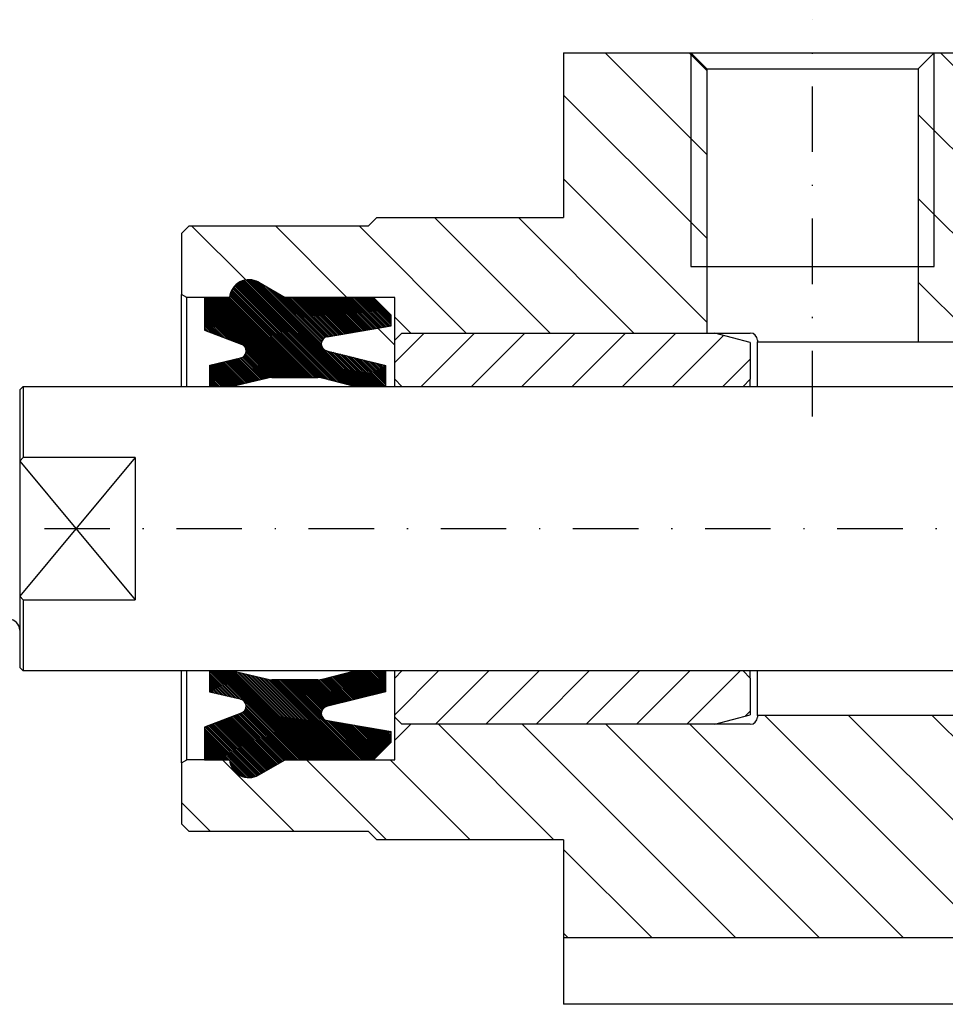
# Model space of a CAD drawing. Extents: x -727 to -307, y 210 to 507.
# Tile 3 of 9: x -650 to -572, y 358 to 441. Entities that reach past the tile are written whole.
import ezdxf

# ---------------------------------------------------------------- set-up
doc = ezdxf.new("R2010")
doc.units = 0
doc.linetypes.add('DASHDOT', pattern=[11.052632, 5.526316, -2.763158, 0, -2.763158])
doc.layers.get('0').update_dxf_attribs({"linetype": 'CONTINUOUS'})

# ---------------------------------------------------------------- blocks, each defined once
blk = doc.blocks.new('*X8')
at = {"color": 2}
for p, q in [((-624.515, 410.827), (-632.309, 418.622)), ((-624.324, 410.778), (-632.243, 418.696)), ((-624.133, 410.728), (-632.172, 418.767)), ((-623.942, 410.679), (-632.097, 418.833)), ((-623.751, 410.629), (-632.017, 418.895)), ((-623.56, 410.58), (-631.933, 418.953)), ((-623.369, 410.53), (-631.845, 419.006)), ((-623.178, 410.481), (-631.751, 419.054)), ((-622.987, 410.431), (-631.653, 419.097)), ((-622.797, 410.382), (-631.549, 419.134)), ((-622.606, 410.332), (-631.439, 419.165)), ((-622.415, 410.283), (-631.322, 419.19)), ((-622.224, 410.233), (-631.197, 419.206)), ((-622.063, 410.213), (-631.062, 419.213)), ((-621.921, 410.213), (-630.916, 419.208)), ((-621.78, 410.213), (-630.754, 419.188)), ((-621.638, 410.213), (-630.568, 419.144)), ((-624.919, 413.635), (-630.339, 419.056)), ((-624.944, 413.801), (-630.02, 418.878)), ((-624.931, 413.93), (-629.685, 418.685)), ((-625.782, 410.963), (-632.668, 417.849)), ((-625.641, 410.963), (-632.643, 417.966)), ((-625.5, 410.963), (-632.612, 418.076)), ((-625.358, 410.963), (-632.574, 418.179)), ((-625.217, 410.963), (-632.531, 418.277)), ((-625.066, 410.954), (-632.482, 418.37)), ((-624.896, 410.926), (-632.429, 418.459)), ((-624.706, 410.877), (-632.371, 418.542)), ((-624.897, 414.038), (-629.351, 418.491)), ((-624.848, 414.13), (-629.016, 418.298)), ((-624.787, 414.21), (-628.681, 418.105)), ((-624.713, 414.278), (-628.347, 417.912)), ((-628.045, 410.963), (-634.794, 417.712)), ((-628.187, 410.963), (-634.794, 417.571)), ((-628.328, 410.963), (-634.794, 417.429)), ((-628.469, 410.963), (-634.794, 417.288)), ((-628.611, 410.963), (-634.794, 417.146)), ((-628.752, 410.963), (-634.794, 417.005)), ((-627.904, 410.963), (-634.654, 417.713)), ((-627.762, 410.963), (-634.512, 417.713)), ((-627.621, 410.963), (-634.371, 417.713)), ((-627.479, 410.963), (-634.23, 417.713)), ((-627.338, 410.963), (-634.088, 417.713)), ((-627.197, 410.963), (-633.947, 417.713)), ((-627.055, 410.963), (-633.805, 417.714)), ((-626.914, 410.963), (-633.664, 417.714)), ((-626.772, 410.963), (-633.523, 417.714)), ((-626.631, 410.963), (-633.381, 417.714)), ((-626.49, 410.963), (-633.24, 417.714)), ((-626.348, 410.963), (-633.098, 417.714)), ((-626.207, 410.963), (-632.957, 417.714)), ((-626.065, 410.963), (-632.815, 417.714)), ((-625.924, 410.963), (-632.685, 417.725)), ((-624.628, 414.334), (-628.012, 417.718)), ((-624.529, 414.377), (-627.865, 417.713)), ((-624.413, 414.403), (-627.724, 417.713)), ((-624.292, 414.423), (-627.583, 417.713)), ((-624.171, 414.444), (-627.441, 417.713)), ((-624.051, 414.464), (-627.3, 417.713)), ((-623.93, 414.485), (-627.158, 417.713)), ((-623.809, 414.505), (-627.017, 417.713)), ((-623.688, 414.526), (-626.875, 417.713)), ((-623.567, 414.546), (-626.734, 417.713)), ((-623.446, 414.567), (-626.593, 417.713)), ((-623.325, 414.587), (-626.451, 417.713)), ((-623.204, 414.608), (-626.31, 417.713)), ((-623.083, 414.628), (-626.168, 417.713)), ((-622.962, 414.649), (-626.027, 417.713)), ((-622.841, 414.669), (-625.886, 417.713)), ((-622.72, 414.69), (-625.744, 417.713)), ((-622.6, 414.71), (-625.603, 417.713)), ((-622.479, 414.731), (-625.461, 417.713)), ((-622.358, 414.751), (-625.32, 417.713)), ((-622.237, 414.772), (-625.178, 417.713)), ((-622.116, 414.792), (-625.037, 417.713)), ((-621.995, 414.813), (-624.896, 417.713)), ((-621.874, 414.833), (-624.754, 417.713)), ((-621.753, 414.854), (-624.613, 417.713)), ((-621.632, 414.874), (-624.471, 417.713)), ((-621.511, 414.895), (-624.33, 417.713)), ((-621.39, 414.915), (-624.188, 417.713)), ((-621.27, 414.936), (-624.047, 417.713)), ((-621.149, 414.956), (-623.906, 417.713)), ((-621.028, 414.977), (-623.764, 417.713)), ((-620.907, 414.997), (-623.623, 417.713)), ((-620.786, 415.018), (-623.481, 417.713)), ((-620.665, 415.038), (-623.34, 417.713)), ((-620.544, 415.059), (-623.199, 417.713)), ((-620.423, 415.079), (-623.057, 417.713)), ((-620.302, 415.1), (-622.916, 417.713)), ((-620.181, 415.12), (-622.774, 417.713)), ((-620.06, 415.141), (-622.633, 417.713)), ((-619.939, 415.161), (-622.491, 417.713)), ((-619.819, 415.182), (-622.35, 417.713)), ((-619.698, 415.202), (-622.209, 417.713)), ((-619.577, 415.223), (-622.067, 417.713)), ((-619.456, 415.243), (-621.926, 417.713)), ((-619.335, 415.264), (-621.784, 417.713)), ((-619.214, 415.284), (-621.643, 417.713)), ((-619.093, 415.305), (-621.501, 417.713)), ((-619.044, 415.397), (-621.36, 417.713)), ((-619.044, 415.539), (-621.219, 417.713)), ((-619.044, 415.68), (-621.077, 417.713)), ((-619.044, 415.822), (-620.936, 417.713)), ((-619.044, 415.963), (-620.794, 417.713)), ((-619.044, 416.105), (-620.653, 417.713)), ((-631.695, 413.765), (-634.794, 416.864)), ((-631.924, 413.852), (-634.794, 416.722)), ((-632.153, 413.94), (-634.794, 416.581)), ((-632.382, 414.028), (-634.794, 416.439)), ((-632.611, 414.115), (-634.794, 416.298)), ((-632.841, 414.203), (-634.794, 416.156)), ((-633.07, 414.291), (-634.794, 416.015)), ((-633.299, 414.379), (-634.794, 415.874)), ((-633.529, 414.467), (-634.794, 415.732)), ((-633.758, 414.555), (-634.794, 415.591)), ((-633.987, 414.643), (-634.794, 415.449)), ((-634.217, 414.731), (-634.794, 415.308)), ((-634.446, 414.818), (-634.794, 415.167)), ((-634.675, 414.906), (-634.794, 415.025)), ((-629.426, 410.93), (-631.373, 412.877)), ((-629.305, 410.951), (-631.326, 412.971)), ((-628.894, 410.963), (-631.312, 413.381)), ((-629.175, 410.962), (-631.293, 413.08)), ((-629.035, 410.963), (-631.282, 413.211)), ((-621.497, 410.213), (-624.514, 413.231)), ((-621.355, 410.213), (-624.325, 413.183)), ((-621.214, 410.213), (-624.136, 413.136)), ((-621.073, 410.213), (-623.948, 413.089)), ((-620.931, 410.213), (-623.759, 413.041)), ((-620.79, 410.213), (-623.571, 412.994)), ((-620.648, 410.213), (-623.382, 412.947)), ((-620.507, 410.213), (-623.194, 412.9)), ((-620.366, 410.213), (-623.005, 412.853)), ((-620.224, 410.213), (-622.817, 412.806)), ((-632.531, 410.216), (-634.331, 412.017)), ((-632.416, 410.243), (-634.216, 412.043)), ((-632.301, 410.269), (-634.101, 412.069)), ((-632.186, 410.296), (-633.986, 412.096)), ((-632.071, 410.322), (-633.871, 412.122)), ((-631.956, 410.349), (-633.756, 412.149)), ((-631.841, 410.375), (-633.641, 412.175)), ((-631.726, 410.401), (-633.526, 412.202)), ((-631.611, 410.428), (-633.411, 412.228)), ((-631.496, 410.454), (-633.296, 412.254)), ((-631.381, 410.481), (-633.181, 412.281)), ((-631.266, 410.507), (-633.066, 412.307)), ((-631.151, 410.534), (-632.951, 412.334)), ((-631.036, 410.56), (-632.836, 412.36)), ((-630.921, 410.587), (-632.721, 412.387)), ((-630.806, 410.613), (-632.606, 412.413)), ((-630.691, 410.639), (-632.491, 412.44)), ((-630.576, 410.666), (-632.376, 412.466)), ((-630.461, 410.692), (-632.261, 412.492)), ((-630.346, 410.719), (-632.146, 412.519)), ((-630.231, 410.745), (-632.031, 412.545)), ((-630.116, 410.772), (-631.916, 412.572)), ((-630.001, 410.798), (-631.801, 412.598)), ((-629.886, 410.825), (-631.689, 412.627)), ((-629.771, 410.851), (-631.591, 412.671)), ((-629.656, 410.877), (-631.506, 412.727)), ((-629.541, 410.904), (-631.434, 412.796)), ((-620.083, 410.213), (-622.628, 412.759)), ((-619.941, 410.213), (-622.44, 412.712)), ((-619.8, 410.213), (-622.251, 412.665)), ((-619.658, 410.213), (-622.062, 412.617)), ((-619.517, 410.213), (-621.874, 412.57)), ((-619.494, 410.332), (-621.685, 412.523)), ((-619.494, 410.473), (-621.497, 412.476)), ((-619.494, 410.615), (-621.308, 412.429)), ((-619.494, 410.756), (-621.12, 412.382)), ((-619.494, 410.898), (-620.931, 412.335)), ((-619.494, 411.039), (-620.743, 412.288)), ((-619.494, 411.181), (-620.554, 412.241)), ((-619.494, 411.322), (-620.366, 412.193)), ((-619.494, 411.463), (-620.177, 412.146)), ((-619.494, 411.605), (-619.989, 412.099)), ((-619.494, 411.746), (-619.8, 412.052)), ((-619.494, 411.888), (-619.612, 412.005)), ((-632.669, 410.213), (-634.343, 411.887)), ((-632.811, 410.213), (-634.343, 411.746)), ((-632.952, 410.213), (-634.343, 411.604)), ((-633.093, 410.213), (-634.343, 411.463)), ((-633.235, 410.213), (-634.343, 411.322)), ((-633.376, 410.213), (-634.343, 411.18)), ((-633.518, 410.213), (-634.343, 411.039)), ((-633.659, 410.213), (-634.343, 410.897)), ((-633.801, 410.213), (-634.343, 410.756)), ((-633.942, 410.213), (-634.343, 410.615)), ((-634.083, 410.213), (-634.343, 410.473)), ((-634.225, 410.213), (-634.343, 410.332))]:
    blk.add_line(p, q, dxfattribs=at)
blk = doc.blocks.new('*X9')
at = {"color": 2}
for p, q in [((-632.089, 383.895), (-634.343, 386.149)), ((-632.273, 383.937), (-634.343, 386.007)), ((-632.457, 383.979), (-634.343, 385.866)), ((-632.64, 384.022), (-634.343, 385.724)), ((-632.824, 384.064), (-634.343, 385.583)), ((-633.008, 384.106), (-634.343, 385.442)), ((-631.906, 383.853), (-634.266, 386.213)), ((-631.721, 383.81), (-634.125, 386.213)), ((-626.484, 378.713), (-633.984, 386.213)), ((-626.342, 378.713), (-633.842, 386.213)), ((-626.201, 378.713), (-633.701, 386.213)), ((-626.059, 378.713), (-633.559, 386.213)), ((-625.918, 378.713), (-633.418, 386.213)), ((-625.776, 378.713), (-633.277, 386.213)), ((-625.635, 378.713), (-633.135, 386.213)), ((-625.494, 378.713), (-632.994, 386.213)), ((-625.352, 378.713), (-632.852, 386.213)), ((-625.211, 378.713), (-632.711, 386.213)), ((-625.069, 378.713), (-632.569, 386.213)), ((-624.928, 378.713), (-632.393, 386.179)), ((-624.787, 378.713), (-632.21, 386.137)), ((-624.645, 378.713), (-632.026, 386.094)), ((-624.504, 378.713), (-631.842, 386.052)), ((-624.362, 378.713), (-631.659, 386.01)), ((-624.221, 378.713), (-631.475, 385.968)), ((-624.079, 378.713), (-631.292, 385.925)), ((-623.938, 378.713), (-631.108, 385.883)), ((-623.797, 378.713), (-630.924, 385.841)), ((-623.655, 378.713), (-630.741, 385.799)), ((-623.514, 378.713), (-630.557, 385.757)), ((-623.372, 378.713), (-630.373, 385.714)), ((-623.231, 378.713), (-630.19, 385.672)), ((-623.09, 378.713), (-630.006, 385.63)), ((-622.948, 378.713), (-629.822, 385.588)), ((-622.807, 378.713), (-629.639, 385.545)), ((-622.665, 378.713), (-629.455, 385.503)), ((-622.524, 378.713), (-629.284, 385.473)), ((-622.382, 378.713), (-629.133, 385.464)), ((-622.241, 378.713), (-628.991, 385.463)), ((-622.1, 378.713), (-628.85, 385.463)), ((-621.958, 378.713), (-628.708, 385.463)), ((-621.817, 378.713), (-628.567, 385.463)), ((-621.675, 378.713), (-628.425, 385.463)), ((-621.534, 378.713), (-628.284, 385.463)), ((-621.393, 378.713), (-628.142, 385.463)), ((-624.869, 382.331), (-628.001, 385.463)), ((-624.938, 382.542), (-627.86, 385.463)), ((-624.94, 382.685), (-627.718, 385.463)), ((-624.916, 382.802), (-627.577, 385.463)), ((-624.874, 382.902), (-627.435, 385.463)), ((-624.818, 382.988), (-627.294, 385.463)), ((-624.751, 383.062), (-627.153, 385.463)), ((-624.671, 383.124), (-627.011, 385.463)), ((-624.579, 383.173), (-626.87, 385.463)), ((-624.472, 383.207), (-626.728, 385.463)), ((-624.359, 383.236), (-626.587, 385.463)), ((-624.246, 383.264), (-626.445, 385.463)), ((-624.133, 383.292), (-626.304, 385.463)), ((-624.02, 383.32), (-626.163, 385.463)), ((-623.906, 383.349), (-626.021, 385.463)), ((-623.793, 383.377), (-625.88, 385.463)), ((-623.68, 383.405), (-625.738, 385.463)), ((-623.567, 383.433), (-625.597, 385.463)), ((-623.454, 383.462), (-625.455, 385.463)), ((-623.341, 383.49), (-625.314, 385.463)), ((-623.227, 383.518), (-625.174, 385.465)), ((-623.114, 383.547), (-625.043, 385.475)), ((-623.001, 383.575), (-624.922, 385.496)), ((-622.888, 383.603), (-624.808, 385.523)), ((-622.775, 383.631), (-624.696, 385.552)), ((-622.662, 383.66), (-624.584, 385.582)), ((-622.549, 383.688), (-624.471, 385.611)), ((-622.435, 383.716), (-624.359, 385.64)), ((-622.322, 383.744), (-624.247, 385.669)), ((-622.209, 383.773), (-624.135, 385.698)), ((-622.096, 383.801), (-624.022, 385.727)), ((-621.983, 383.829), (-623.91, 385.756)), ((-621.87, 383.858), (-623.798, 385.785)), ((-621.757, 383.886), (-623.685, 385.815)), ((-621.643, 383.914), (-623.573, 385.844)), ((-621.53, 383.942), (-623.461, 385.873)), ((-621.417, 383.971), (-623.348, 385.902)), ((-621.304, 383.999), (-623.236, 385.931)), ((-621.191, 384.027), (-623.124, 385.96)), ((-621.078, 384.055), (-623.012, 385.989)), ((-620.964, 384.084), (-622.899, 386.019)), ((-620.851, 384.112), (-622.787, 386.048)), ((-620.738, 384.14), (-622.675, 386.077)), ((-620.625, 384.169), (-622.562, 386.106)), ((-620.512, 384.197), (-622.45, 386.135)), ((-620.399, 384.225), (-622.338, 386.164)), ((-620.286, 384.253), (-622.226, 386.193)), ((-620.172, 384.282), (-622.104, 386.213)), ((-620.059, 384.31), (-621.963, 386.213)), ((-619.946, 384.338), (-621.821, 386.213)), ((-619.833, 384.366), (-621.68, 386.213)), ((-619.72, 384.395), (-621.539, 386.213)), ((-619.607, 384.423), (-621.397, 386.213)), ((-619.494, 384.452), (-621.256, 386.213)), ((-619.494, 384.593), (-621.114, 386.213)), ((-619.494, 384.735), (-620.973, 386.213)), ((-619.494, 384.876), (-620.831, 386.213)), ((-619.494, 385.018), (-620.69, 386.213)), ((-619.494, 385.159), (-620.549, 386.213)), ((-619.494, 385.3), (-620.407, 386.213)), ((-619.494, 385.442), (-620.266, 386.213)), ((-619.494, 385.583), (-620.124, 386.213)), ((-619.494, 385.725), (-619.983, 386.213)), ((-619.494, 385.866), (-619.841, 386.213)), ((-619.494, 386.008), (-619.7, 386.213)), ((-619.494, 386.149), (-619.559, 386.213)), ((-633.191, 384.148), (-634.343, 385.3)), ((-633.375, 384.19), (-634.343, 385.159)), ((-633.559, 384.233), (-634.343, 385.017)), ((-633.742, 384.275), (-634.343, 384.876)), ((-633.926, 384.317), (-634.343, 384.734)), ((-634.109, 384.359), (-634.343, 384.593)), ((-634.293, 384.402), (-634.343, 384.452)), ((-627.191, 378.713), (-631.38, 382.903)), ((-627.049, 378.713), (-631.331, 382.995)), ((-626.625, 378.713), (-631.304, 383.392)), ((-626.908, 378.713), (-631.296, 383.102)), ((-626.766, 378.713), (-631.282, 383.229)), ((-629.191, 378.027), (-633.236, 382.072)), ((-629.102, 378.079), (-633.134, 382.111)), ((-629.012, 378.131), (-633.032, 382.15)), ((-628.923, 378.182), (-632.93, 382.189)), ((-628.833, 378.234), (-632.827, 382.229)), ((-628.743, 378.286), (-632.725, 382.268)), ((-628.654, 378.338), (-632.623, 382.307)), ((-628.564, 378.389), (-632.521, 382.346)), ((-628.474, 378.441), (-632.418, 382.385)), ((-628.385, 378.493), (-632.316, 382.425)), ((-628.295, 378.545), (-632.214, 382.464)), ((-628.205, 378.597), (-632.112, 382.503)), ((-628.116, 378.648), (-632.009, 382.542)), ((-628.026, 378.7), (-631.907, 382.581)), ((-627.898, 378.713), (-631.805, 382.62)), ((-627.756, 378.713), (-631.703, 382.66)), ((-627.615, 378.713), (-631.603, 382.701)), ((-627.473, 378.713), (-631.516, 382.756)), ((-627.332, 378.713), (-631.442, 382.824)), ((-621.251, 378.713), (-624.633, 382.096)), ((-630.681, 377.254), (-634.794, 381.367)), ((-630.569, 377.283), (-634.77, 381.484)), ((-630.463, 377.319), (-634.668, 381.523)), ((-630.363, 377.36), (-634.565, 381.563)), ((-630.268, 377.407), (-634.463, 381.602)), ((-630.178, 377.458), (-634.361, 381.641)), ((-630.088, 377.51), (-634.259, 381.68)), ((-629.998, 377.561), (-634.156, 381.719)), ((-629.909, 377.613), (-634.054, 381.758)), ((-629.819, 377.665), (-633.952, 381.798)), ((-629.729, 377.717), (-633.85, 381.837)), ((-629.64, 377.768), (-633.747, 381.876)), ((-629.55, 377.82), (-633.645, 381.915)), ((-629.46, 377.872), (-633.543, 381.954)), ((-629.371, 377.924), (-633.441, 381.994)), ((-629.281, 377.975), (-633.338, 382.033)), ((-621.11, 378.713), (-624.422, 382.026)), ((-620.968, 378.713), (-624.252, 381.997)), ((-620.827, 378.713), (-624.081, 381.968)), ((-620.685, 378.713), (-623.911, 381.939)), ((-620.544, 378.713), (-623.741, 381.91)), ((-620.473, 378.784), (-623.57, 381.881)), ((-620.402, 378.854), (-623.4, 381.852)), ((-620.331, 378.925), (-623.23, 381.824)), ((-620.261, 378.996), (-623.059, 381.795)), ((-620.19, 379.067), (-622.889, 381.766)), ((-620.119, 379.137), (-622.719, 381.737)), ((-620.049, 379.208), (-622.549, 381.708)), ((-619.978, 379.279), (-622.378, 381.679)), ((-619.907, 379.349), (-622.208, 381.65)), ((-619.836, 379.42), (-622.038, 381.621)), ((-619.766, 379.491), (-621.867, 381.592)), ((-619.695, 379.562), (-621.697, 381.564)), ((-619.624, 379.632), (-621.527, 381.535)), ((-619.554, 379.703), (-621.356, 381.506)), ((-619.483, 379.774), (-621.186, 381.477)), ((-619.412, 379.844), (-621.016, 381.448)), ((-619.342, 379.915), (-620.846, 381.419)), ((-619.271, 379.986), (-620.675, 381.39)), ((-619.2, 380.057), (-620.505, 381.361)), ((-619.129, 380.127), (-620.335, 381.333)), ((-619.059, 380.198), (-620.164, 381.304)), ((-619.044, 380.325), (-619.994, 381.275)), ((-619.044, 380.466), (-619.824, 381.246)), ((-630.8, 377.232), (-634.794, 381.225)), ((-630.927, 377.218), (-634.794, 381.084)), ((-631.065, 377.214), (-634.794, 380.943)), ((-632.706, 378.713), (-634.794, 380.801)), ((-632.847, 378.713), (-634.794, 380.66)), ((-632.989, 378.713), (-634.794, 380.518)), ((-619.044, 380.608), (-619.653, 381.217)), ((-619.044, 380.749), (-619.483, 381.188)), ((-619.044, 380.891), (-619.313, 381.159)), ((-619.044, 381.032), (-619.142, 381.13)), ((-633.13, 378.713), (-634.794, 380.377)), ((-633.272, 378.713), (-634.794, 380.235)), ((-633.413, 378.713), (-634.794, 380.094)), ((-633.555, 378.713), (-634.794, 379.953)), ((-633.696, 378.713), (-634.794, 379.811)), ((-633.837, 378.713), (-634.794, 379.67)), ((-633.979, 378.713), (-634.794, 379.528)), ((-634.12, 378.713), (-634.794, 379.387)), ((-634.262, 378.713), (-634.794, 379.246)), ((-634.403, 378.713), (-634.794, 379.104)), ((-634.545, 378.713), (-634.794, 378.963)), ((-634.686, 378.713), (-634.794, 378.821)), ((-631.215, 377.222), (-632.684, 378.692)), ((-631.383, 377.249), (-632.658, 378.524)), ((-631.578, 377.303), (-632.604, 378.329)), ((-631.831, 377.413), (-632.493, 378.076))]:
    blk.add_line(p, q, dxfattribs=at)
blk = doc.blocks.new('*X36')
at = {"color": 2}
for p, q in [((-554.843, 420.493), (-572.689, 438.338)), ((-560.093, 432.814), (-565.618, 438.338)), ((-560.635, 419.213), (-573.218, 431.797)), ((-553.343, 426.064), (-553.995, 426.716)), ((-563.847, 415.355), (-573.218, 424.726)), ((-569.527, 413.964), (-574.568, 419.005))]:
    blk.add_line(p, q, dxfattribs=at)
blk = doc.blocks.new('*X37')
at = {"color": 2}
for p, q in [((-573.218, 431.797), (-574.568, 433.147)), ((-573.218, 424.726), (-574.568, 426.076))]:
    blk.add_line(p, q, dxfattribs=at)
blk = doc.blocks.new('*X38')
at = {"color": 2}
for p, q in [((-593.768, 431.134), (-600.973, 438.338)), ((-593.768, 438.205), (-593.902, 438.338)), ((-593.768, 424.063), (-604.493, 434.788)), ((-592.418, 415.642), (-604.493, 427.717)), ((-605.632, 414.714), (-615.382, 424.463)), ((-598.561, 414.714), (-608.311, 424.463)), ((-631.322, 419.19), (-635.856, 423.724)), ((-622.774, 417.713), (-628.785, 423.724)), ((-612.703, 414.714), (-621.714, 423.724)), ((-618.743, 413.682), (-620.181, 415.12))]:
    blk.add_line(p, q, dxfattribs=at)
blk = doc.blocks.new('*X39')
at = {"color": 2}
for p, q in [((-592.418, 436.855), (-593.768, 438.205)), ((-592.418, 429.784), (-593.768, 431.134)), ((-592.418, 422.713), (-593.768, 424.063))]:
    blk.add_line(p, q, dxfattribs=at)
blk = doc.blocks.new('*X40')
at = {"color": 2}
for p, q in [((-568.774, 363.713), (-587.524, 382.463)), ((-561.703, 363.713), (-580.453, 382.463)), ((-560.093, 369.175), (-573.382, 382.463)), ((-563.847, 380), (-566.311, 382.463)), ((-605.309, 371.963), (-615.059, 381.713)), ((-589.988, 363.713), (-607.987, 381.713)), ((-582.917, 363.713), (-600.916, 381.713)), ((-575.845, 363.713), (-593.845, 381.713)), ((-627.261, 372.703), (-633.272, 378.713)), ((-619.451, 371.963), (-626.201, 378.713)), ((-612.38, 371.963), (-619.13, 378.713)), ((-553.752, 369.904), (-561.061, 377.213)), ((-634.332, 372.703), (-636.743, 375.114)), ((-597.059, 363.713), (-604.493, 371.148)), ((-604.13, 363.713), (-604.493, 364.077))]:
    blk.add_line(p, q, dxfattribs=at)
blk = doc.blocks.new('*X53')
at = {"color": 2}
for p, q in [((-618.743, 412.218), (-616.248, 414.714)), ((-616.506, 410.213), (-612.006, 414.714)), ((-612.263, 410.213), (-607.763, 414.714)), ((-608.02, 410.213), (-603.52, 414.714)), ((-603.778, 410.213), (-599.278, 414.714)), ((-599.535, 410.213), (-595.035, 414.714)), ((-595.292, 410.213), (-590.993, 414.512)), ((-591.05, 410.213), (-588.745, 412.519))]:
    blk.add_line(p, q, dxfattribs=at)
blk = doc.blocks.new('*X54')
at = {"color": 2}
for p, q in [((-618.743, 382.52), (-615.05, 386.213)), ((-615.307, 381.713), (-610.807, 386.213)), ((-611.065, 381.713), (-606.565, 386.213)), ((-606.822, 381.713), (-602.322, 386.213)), ((-602.579, 381.713), (-598.079, 386.213)), ((-598.337, 381.713), (-593.837, 386.213)), ((-594.094, 381.713), (-589.594, 386.213)), ((-589.159, 382.406), (-588.745, 382.82))]:
    blk.add_line(p, q, dxfattribs=at)

msp = doc.modelspace()

# ---------------------------------------------------------------- linework, layer by layer
at = {"color": 2, "linetype": 'DASHDOT'}
for p, q in [((-583.493, 407.683), (-583.493, 441.146)), ((-692.923, 398.213), (-360.59, 398.213))]:
    msp.add_line(p, q, dxfattribs=at)
at = {"color": 7}
for p, q in [((-604.493, 438.338), (-593.768, 438.338)), ((-604.493, 438.338), (-604.493, 432.713)), ((-593.768, 438.338), (-573.218, 438.338)), ((-573.218, 438.338), (-560.093, 438.338)), ((-604.493, 432.713), (-604.493, 424.463)), ((-620.983, 423.724), (-620.243, 424.463)), ((-620.243, 424.463), (-604.493, 424.463)), ((-636.743, 423.113), (-636.133, 423.724)), ((-620.983, 423.724), (-636.133, 423.724)), ((-636.743, 423.113), (-636.743, 417.973)), ((-636.743, 410.213), (-636.743, 417.973)), ((-650.393, 409.913), (-650.093, 410.213)), ((-650.393, 409.913), (-650.393, 406.763)), ((-650.093, 410.213), (-636.743, 410.213)), ((-650.393, 389.663), (-650.393, 386.513)), ((-650.093, 386.213), (-650.393, 386.513)), ((-636.743, 386.213), (-650.093, 386.213)), ((-636.743, 378.454), (-636.743, 386.213)), ((-636.743, 378.454), (-636.743, 373.313)), ((-636.133, 372.703), (-636.743, 373.313)), ((-636.133, 372.703), (-620.983, 372.703)), ((-620.243, 371.963), (-620.983, 372.703)), ((-604.493, 371.963), (-620.243, 371.963)), ((-604.493, 371.963), (-604.493, 363.713)), ((-604.493, 363.713), (-604.493, 358.088)), ((-571.343, 358.088), (-604.493, 358.088))]:
    msp.add_line(p, q, dxfattribs=at)
at = {"color": 2}
for p, q in [((-593.768, 438.338), (-593.768, 420.338)), ((-573.218, 420.338), (-573.218, 438.338)), ((-640.643, 404.213), (-650.393, 392.513)), ((-650.393, 403.913), (-640.643, 392.213))]:
    msp.add_line(p, q, dxfattribs=at)
at = {"color": 1}
for p, q in [((-592.418, 436.988), (-593.768, 438.338)), ((-574.568, 436.988), (-573.218, 438.338)), ((-592.418, 436.988), (-592.418, 420.338)), ((-592.418, 436.988), (-574.568, 436.988)), ((-574.568, 436.988), (-574.568, 420.338)), ((-593.768, 420.338), (-592.418, 420.338)), ((-592.418, 420.338), (-574.568, 420.338)), ((-592.418, 420.338), (-592.418, 414.714)), ((-574.568, 420.338), (-573.218, 420.338)), ((-574.568, 420.338), (-574.568, 413.964)), ((-630.218, 418.992), (-628.003, 417.713)), ((-636.294, 417.714), (-636.743, 417.973)), ((-634.794, 417.713), (-636.294, 417.714)), ((-636.294, 410.213), (-636.294, 417.714)), ((-632.686, 417.714), (-634.794, 417.713)), ((-634.794, 417.713), (-634.794, 414.952)), ((-620.543, 417.714), (-628.003, 417.714)), ((-628.003, 417.713), (-620.543, 417.713)), ((-618.743, 417.714), (-620.543, 417.714)), ((-620.543, 417.713), (-619.044, 416.214)), ((-618.743, 416.063), (-618.743, 417.714)), ((-619.044, 415.313), (-619.044, 416.214)), ((-624.443, 414.398), (-619.043, 415.313)), ((-619.044, 415.313), (-619.043, 415.313)), ((-618.743, 414.114), (-618.743, 416.063)), ((-618.743, 416.063), (-617.394, 414.714)), ((-634.794, 414.952), (-631.706, 413.768)), ((-618.144, 414.714), (-618.743, 414.114)), ((-618.144, 414.714), (-617.394, 414.714)), ((-618.144, 414.714), (-618.144, 414.714)), ((-617.394, 414.714), (-592.418, 414.714)), ((-592.418, 414.714), (-591.744, 414.714)), ((-591.744, 414.714), (-588.743, 414.714)), ((-588.745, 413.91), (-591.744, 414.714)), ((-618.743, 410.814), (-618.743, 414.114)), ((-588.745, 413.91), (-588.745, 410.814)), ((-588.143, 414.114), (-588.143, 413.964)), ((-588.143, 410.213), (-588.143, 413.964)), ((-588.143, 413.964), (-574.568, 413.964)), ((-574.568, 413.964), (-563.847, 413.964)), ((-624.489, 413.224), (-619.494, 411.976)), ((-634.343, 412.014), (-631.747, 412.611)), ((-634.343, 410.213), (-634.343, 412.014)), ((-619.494, 410.213), (-619.494, 411.976)), ((-632.544, 410.213), (-629.448, 410.925)), ((-629.112, 410.963), (-625.23, 410.963)), ((-622.148, 410.213), (-624.867, 410.919)), ((-618.743, 410.213), (-618.743, 410.814)), ((-618.743, 410.814), (-618.144, 410.213)), ((-588.745, 410.814), (-589.344, 410.213)), ((-588.745, 410.213), (-588.745, 410.814)), ((-650.093, 410.213), (-650.093, 404.213)), ((-636.743, 410.213), (-636.294, 410.213)), ((-636.294, 410.213), (-634.343, 410.213)), ((-634.343, 410.213), (-632.544, 410.213)), ((-632.544, 410.213), (-622.148, 410.213)), ((-622.148, 410.213), (-619.494, 410.213)), ((-619.494, 410.213), (-618.743, 410.213)), ((-618.743, 410.213), (-618.144, 410.213)), ((-618.144, 410.213), (-589.344, 410.213)), ((-589.344, 410.213), (-588.745, 410.213)), ((-588.745, 410.213), (-588.143, 410.213)), ((-588.143, 410.213), (-563.847, 410.213)), ((-650.393, 406.763), (-650.393, 403.913)), ((-650.393, 403.913), (-650.093, 404.213)), ((-650.393, 403.913), (-650.393, 398.213)), ((-640.643, 404.213), (-650.093, 404.213)), ((-640.643, 404.213), (-640.643, 398.213)), ((-650.393, 398.213), (-650.393, 392.513)), ((-640.643, 398.213), (-640.643, 392.213)), ((-650.393, 392.513), (-650.393, 389.663)), ((-650.093, 392.213), (-650.393, 392.513)), ((-650.093, 392.213), (-650.093, 386.213)), ((-650.093, 392.213), (-640.643, 392.213)), ((-636.294, 386.213), (-636.743, 386.213)), ((-636.294, 378.713), (-636.294, 386.213)), ((-634.343, 386.213), (-636.294, 386.213)), ((-634.343, 384.413), (-634.343, 386.213)), ((-632.544, 386.213), (-634.343, 386.213)), ((-622.148, 386.213), (-632.544, 386.213)), ((-629.448, 385.501), (-632.544, 386.213)), ((-625.23, 385.463), (-629.112, 385.463)), ((-624.867, 385.508), (-622.148, 386.213)), ((-619.494, 386.213), (-622.148, 386.213)), ((-619.494, 384.451), (-619.494, 386.213)), ((-618.743, 386.213), (-619.494, 386.213)), ((-618.144, 386.213), (-618.743, 386.213)), ((-618.743, 385.613), (-618.743, 386.213)), ((-618.144, 386.213), (-618.743, 385.613)), ((-618.743, 382.313), (-618.743, 385.613)), ((-589.344, 386.213), (-618.144, 386.213)), ((-588.745, 386.213), (-589.344, 386.213)), ((-589.344, 386.213), (-588.745, 385.613)), ((-588.143, 386.213), (-588.745, 386.213)), ((-588.745, 385.613), (-588.745, 386.213)), ((-588.745, 385.613), (-588.745, 382.517)), ((-588.143, 382.463), (-588.143, 386.213)), ((-563.847, 386.213), (-588.143, 386.213)), ((-631.747, 383.816), (-634.343, 384.413)), ((-619.494, 384.451), (-624.489, 383.203)), ((-631.706, 382.658), (-634.794, 381.475)), ((-618.743, 380.364), (-618.743, 382.313)), ((-618.743, 382.313), (-618.144, 381.713)), ((-591.744, 381.713), (-588.745, 382.517)), ((-588.143, 382.463), (-588.143, 382.313)), ((-563.847, 382.463), (-588.143, 382.463)), ((-634.794, 381.475), (-634.794, 378.713)), ((-624.443, 382.029), (-619.044, 381.114)), ((-617.394, 381.713), (-618.743, 380.364)), ((-617.394, 381.713), (-618.144, 381.713)), ((-618.144, 381.713), (-618.144, 381.713)), ((-591.744, 381.713), (-617.394, 381.713)), ((-588.743, 381.713), (-591.744, 381.713)), ((-619.044, 380.213), (-619.044, 381.114)), ((-619.043, 381.114), (-619.044, 381.114)), ((-619.044, 380.213), (-620.543, 378.714)), ((-618.743, 378.713), (-618.743, 380.364)), ((-636.743, 378.454), (-636.294, 378.713)), ((-634.794, 378.713), (-636.294, 378.713)), ((-634.794, 378.713), (-632.686, 378.713)), ((-630.218, 377.434), (-628.003, 378.713)), ((-628.003, 378.713), (-620.543, 378.714)), ((-620.543, 378.714), (-618.743, 378.713)), ((-604.493, 363.713), (-560.093, 363.713))]:
    msp.add_line(p, q, dxfattribs=at)
for centre, radius, start, end in [((-631.043, 417.563), 1.65, 60.00953, 174.76874), ((-588.743, 414.114), 0.6, 0, 90), ((-631.882, 413.195), 0.6, 283.02123, 72.95682), ((-624.344, 413.806), 0.6, 99.53352, 255.97001), ((-629.112, 409.463), 1.5, 89.99166, 102.91944), ((-625.23, 409.463), 1.5, 75.96259, 89.99302), ((-629.112, 386.963), 1.5, 257.08056, 270.00834), ((-625.23, 386.963), 1.5, 270.00698, 284.03741), ((-631.882, 383.232), 0.6, 287.04318, 76.97877), ((-624.344, 382.621), 0.6, 104.02999, 260.46648), ((-588.743, 382.313), 0.6, 270, 0), ((-631.043, 378.864), 1.65, 185.23126, 299.99047)]:
    msp.add_arc(centre, radius, start, end, dxfattribs=at)
at = {"color": 7}
msp.add_arc((-651.293, 389.663), 0.9, 0, 90, dxfattribs=at)

# ---------------------------------------------------------------- block references
for name in ['*X38', '*X39', '*X36', '*X37', '*X8', '*X53', '*X9', '*X54', '*X40']:
    msp.add_blockref(name, (0, 0))

doc.saveas('drawing.dxf')
